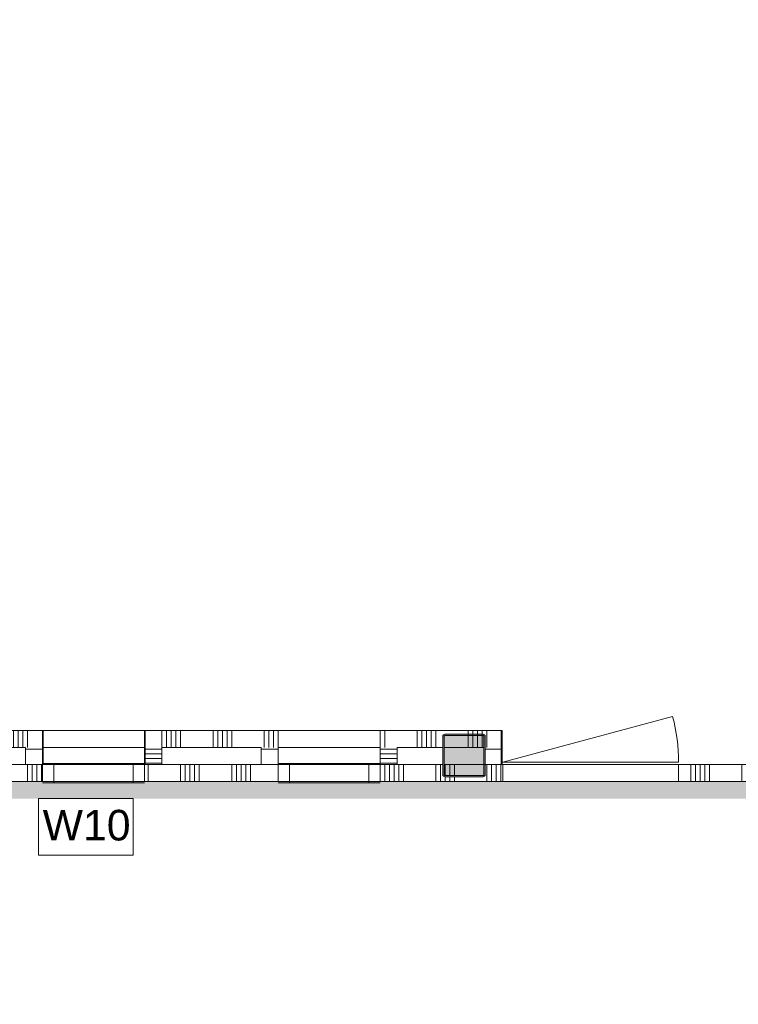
# Model space of a CAD drawing. Header units: millimetres. Extents: x -409 to 257590, y -7786 to 67330.
# Tile 14 of 210: x 20654 to 24878, y 24901 to 30687. Entities that reach past the tile are written whole.
import ezdxf

# ---------------------------------------------------------------- set-up
doc = ezdxf.new("R2010")
doc.units = ezdxf.units.MM
doc.header["$MEASUREMENT"] = 0
for name, color, linetype in [('Info Wandafwerking aanduiding', 7, 'Continuous'), ('Info Wandafwerking aanduiding Doorsnede-arcering', 7, 'Continuous'), ('New_22 NC Binnenwanden', 7, 'Continuous'), ('New_22 NC Binnenwanden Deuren', 7, 'Continuous'), ('New_22 NC Binnenwanden Doorsnede-arcering', 7, 'Continuous'), ('New_22 NC Binnenwanden Laagscheidingslijnen', 7, 'Continuous'), ('New_22 NC Binnenwanden Ramen', 7, 'Continuous'), ('New_Z Ruimtefuncties Zone omranding', 7, 'Continuous'), ('S-COLS-____-OTLN.RVT S', 7, 'Continuous'), ('S-COLS-____-OTLN.RVT S 2D arcering', 7, 'Continuous')]:
    doc.layers.add(name, color=color, linetype=linetype)
doc.styles.add('GENERATED_STYLE_1', font='txt')

# ---------------------------------------------------------------- blocks, each defined once
blk = doc.blocks.new('Slab_3_2', base_point=(20791.9, 26310))
at = {"layer": 'New_22 NC Binnenwanden', "color": 255, "linetype": 'Continuous', "lineweight": 0, "flags": 128}
blk.add_lwpolyline([(20791.9, 26310), (21391.9, 26310), (21391.9, 26410), (20791.9, 26410)], close=True, dxfattribs=at)
blk = doc.blocks.new('Slab_4_2', base_point=(20791.9, 26310))
at = {"layer": 'New_22 NC Binnenwanden', "color": 1, "linetype": 'Continuous', "lineweight": 0, "flags": 128}
blk.add_lwpolyline([(20791.9, 26310), (21391.9, 26310), (21391.9, 26509.9), (20791.9, 26509.9)], close=True, dxfattribs=at)
blk = doc.blocks.new('*X927')
at = {"layer": 'New_22 NC Binnenwanden Doorsnede-arcering', "color": 254, "linetype": 'Continuous', "lineweight": 0, "true_color": 0xe9ebeb}
for p, q in [((18027.4, 26310), (18027.4, 26210)), ((18054.9, 26310), (18054.9, 26210)), ((18082.3, 26310), (18082.3, 26210)), ((18109.7, 26310), (18109.7, 26210)), ((18300, 26310), (18300, 26210)), ((18327.4, 26310), (18327.4, 26210)), ((18354.9, 26310), (18354.9, 26210)), ((18382.3, 26310), (18382.3, 26210)), ((18409.7, 26310), (18409.7, 26210)), ((18600, 26310), (18600, 26210)), ((18627.4, 26310), (18627.4, 26210)), ((18654.9, 26310), (18654.9, 26210)), ((18682.3, 26310), (18682.3, 26210)), ((18709.7, 26310), (18709.7, 26210)), ((18900, 26310), (18900, 26210)), ((18927.4, 26310), (18927.4, 26210)), ((18954.9, 26310), (18954.9, 26210)), ((18982.3, 26310), (18982.3, 26210)), ((19009.7, 26310), (19009.7, 26210)), ((19200, 26310), (19200, 26210)), ((19227.4, 26310), (19227.4, 26210)), ((19254.9, 26310), (19254.9, 26210)), ((19282.3, 26310), (19282.3, 26210)), ((19309.7, 26310), (19309.7, 26210)), ((19500, 26310), (19500, 26210)), ((19527.4, 26310), (19527.4, 26210)), ((19554.9, 26310), (19554.9, 26210)), ((19582.3, 26310), (19582.3, 26210)), ((19609.7, 26310), (19609.7, 26210)), ((19800, 26310), (19800, 26210)), ((19827.4, 26310), (19827.4, 26210)), ((19854.9, 26310), (19854.9, 26210)), ((19882.3, 26310), (19882.3, 26210)), ((19909.7, 26310), (19909.7, 26210))]:
    blk.add_line(p, q, dxfattribs=at)
blk = doc.blocks.new('*X928')
at = {"layer": 'New_22 NC Binnenwanden Doorsnede-arcering', "color": 254, "linetype": 'Continuous', "lineweight": 0, "true_color": 0xe9ebeb}
for p, q in [((20700, 26310), (20700, 26210)), ((20727.4, 26310), (20727.4, 26210)), ((20754.9, 26310), (20754.9, 26210)), ((20782.3, 26310), (20782.3, 26210))]:
    blk.add_line(p, q, dxfattribs=at)
blk = doc.blocks.new('*X929')
at = {"layer": 'New_22 NC Binnenwanden Doorsnede-arcering', "color": 254, "linetype": 'Continuous', "lineweight": 0, "true_color": 0xe9ebeb}
for p, q in [((21409.7, 26310), (21409.7, 26210)), ((21600, 26310), (21600, 26210)), ((21627.4, 26310), (21627.4, 26210)), ((21654.9, 26310), (21654.9, 26210)), ((21682.3, 26310), (21682.3, 26210)), ((21709.7, 26310), (21709.7, 26210)), ((21900, 26310), (21900, 26210)), ((21927.4, 26310), (21927.4, 26210)), ((21954.9, 26310), (21954.9, 26210)), ((21982.3, 26310), (21982.3, 26210)), ((22009.7, 26310), (22009.7, 26210))]:
    blk.add_line(p, q, dxfattribs=at)
blk = doc.blocks.new('*X930')
at = {"layer": 'New_22 NC Binnenwanden Doorsnede-arcering', "color": 254, "linetype": 'Continuous', "lineweight": 0, "true_color": 0xe9ebeb}
for p, q in [((22800, 26310), (22800, 26210)), ((22827.4, 26310), (22827.4, 26210)), ((22854.9, 26310), (22854.9, 26210)), ((22882.3, 26310), (22882.3, 26210)), ((22909.7, 26310), (22909.7, 26210)), ((23100, 26310), (23100, 26210)), ((23127.4, 26310), (23127.4, 26210)), ((23400, 26310), (23400, 26210)), ((23427.4, 26310), (23427.4, 26210)), ((23454.9, 26310), (23454.9, 26210)), ((23482.3, 26310), (23482.3, 26210)), ((23154.9, 26235.6), (23154.9, 26210)), ((23182.3, 26235), (23182.3, 26210)), ((23209.7, 26235), (23209.7, 26210))]:
    blk.add_line(p, q, dxfattribs=at)
blk = doc.blocks.new('*X931')
at = {"layer": 'New_22 NC Binnenwanden Doorsnede-arcering', "color": 254, "linetype": 'Continuous', "lineweight": 0, "true_color": 0xe9ebeb}
for p, q in [((24600, 26310), (24600, 26210)), ((24627.4, 26310), (24627.4, 26210)), ((24654.9, 26310), (24654.9, 26210)), ((24682.3, 26310), (24682.3, 26210)), ((24709.7, 26310), (24709.7, 26210)), ((24900, 26310), (24900, 26210)), ((24927.4, 26310), (24927.4, 26210)), ((24954.9, 26310), (24954.9, 26210)), ((24982.3, 26310), (24982.3, 26210)), ((25009.7, 26310), (25009.7, 26210)), ((25200, 26310), (25200, 26210)), ((25227.4, 26310), (25227.4, 26210)), ((25254.9, 26310), (25254.9, 26210)), ((25282.3, 26310), (25282.3, 26210)), ((25309.7, 26310), (25309.7, 26210)), ((25500, 26310), (25500, 26210)), ((25527.4, 26310), (25527.4, 26210)), ((25554.9, 26310), (25554.9, 26210)), ((25582.3, 26310), (25582.3, 26210)), ((25609.7, 26300.3), (25609.7, 26210))]:
    blk.add_line(p, q, dxfattribs=at)
blk = doc.blocks.new('*X932')
at = {"layer": 'New_22 NC Binnenwanden Doorsnede-arcering', "color": 254, "linetype": 'Continuous', "lineweight": 0, "true_color": 0xe9ebeb}
for p, q in [((23154.9, 26310), (23154.9, 26243.6)), ((23182.3, 26310), (23182.3, 26243)), ((23209.7, 26310), (23209.7, 26243))]:
    blk.add_line(p, q, dxfattribs=at)
blk = doc.blocks.new('R1 22_12')
at = {"layer": 'New_22 NC Binnenwanden Ramen', "color": 1, "linetype": 'Continuous', "lineweight": 0}
for p, q in [((-300, 0), (-233, 0)), ((-233, 0), (-233, -114)), ((-233, 0), (233, 0)), ((233, -114), (233, 0)), ((233, 0), (300, 0)), ((-233, -114), (-300, -114)), ((233, -114), (-233, -114)), ((300, -114), (233, -114))]:
    blk.add_line(p, q, dxfattribs=at)
at = {"layer": 'New_22 NC Binnenwanden Ramen', "color": 9, "linetype": 'Continuous', "lineweight": 0}
for p, q in [((-300, -7), (300, -7)), ((-300, -107), (300, -107))]:
    blk.add_line(p, q, dxfattribs=at)
at = {"layer": 'New_22 NC Binnenwanden Ramen', "color": 7, "linetype": 'Continuous', "lineweight": 0}
for p, q in [((-300, -7), (-300, -107)), ((-300, -7), (-300, -107)), ((300, -7), (300, -107)), ((300, -7), (300, -107))]:
    blk.add_line(p, q, dxfattribs=at)
blk = doc.blocks.new('D1 22_7')
at = {"layer": 'New_22 NC Binnenwanden Deuren', "color": 1, "linetype": 'Continuous', "lineweight": 0}
for q in [(-481.8, 267.6), (-517, 0)]:
    blk.add_line((517, 0), q, dxfattribs=at)
at = {"layer": 'New_22 NC Binnenwanden Deuren', "color": 7, "linetype": 'Continuous', "lineweight": 0}
for p, q in [((-517, -114), (-517, -14)), ((-517, -114), (-517, -14)), ((517, -114), (517, -14)), ((517, -114), (517, -14))]:
    blk.add_line(p, q, dxfattribs=at)
at = {"layer": 'New_22 NC Binnenwanden Deuren', "color": 1, "linetype": 'Continuous', "lineweight": 0}
blk.add_arc((517, 0), 1034, 165, 180, dxfattribs=at)
blk = doc.blocks.new('*X937')
at = {"layer": 'New_22 NC Binnenwanden Doorsnede-arcering', "color": 254, "linetype": 'Continuous', "lineweight": 0, "true_color": 0xe9ebeb}
blk.add_line((25609.7, 26310), (25609.7, 26300.3), dxfattribs=at)
blk = doc.blocks.new('Wall_232_2', base_point=(18000.7, 26210))
at = {"layer": 'New_22 NC Binnenwanden', "color": 8, "linetype": 'Continuous', "lineweight": 0, "true_color": 0x778488}
for p, q in [((19918.9, 26210), (19918.9, 26310)), ((20518.9, 26210), (20518.9, 26310)), ((20788.4, 26210), (20788.4, 26310)), ((21388.4, 26210), (21388.4, 26310)), ((22173, 26210), (22173, 26310)), ((22773, 26210), (22773, 26310)), ((23493.4, 26210), (23493.4, 26310)), ((24527.4, 26210), (24527.4, 26310))]:
    blk.add_line(p, q, dxfattribs=at)
at = {"layer": 'New_22 NC Binnenwanden', "color": 8, "linetype": 'Continuous', "lineweight": 0, "true_color": 0x778488, "flags": 128}
for points in [[(19918.9, 26310), (18000.7, 26310)], [(18000.7, 26210), (18000.7, 26310)], [(20788.4, 26310), (20518.9, 26310)], [(22173, 26310), (21388.4, 26310)], [(23140.4, 26310), (22773, 26310)], [(23382.4, 26310), (23148.4, 26310)], [(23493.4, 26310), (23390.4, 26310)], [(25600, 26310), (24527.4, 26310)], [(25700, 26210), (25700, 26310)], [(18000.7, 26210), (19918.9, 26210)], [(20518.9, 26210), (20788.4, 26210)], [(21388.4, 26210), (22173, 26210)], [(22773, 26210), (23493.4, 26210)], [(24527.4, 26210), (25700, 26210)]]:
    blk.add_lwpolyline(points, dxfattribs=at)
at = {"layer": 'New_22 NC Binnenwanden Laagscheidingslijnen', "color": 8, "linetype": 'Continuous', "lineweight": 0, "true_color": 0x778488}
blk.add_line((25700, 26310), (25600, 26310), dxfattribs=at)
at = {"layer": 'New_22 NC Binnenwanden', "color": 8, "lineweight": 0, "true_color": 0x778488}
for name in ['*X927', '*X928', '*X929', '*X930', '*X932', '*X931', '*X937']:
    blk.add_blockref(name, (0, 0), dxfattribs=at)
at = {"layer": 'New_22 NC Binnenwanden Deuren', "color": 1, "linetype": 'Continuous', "lineweight": 0, "xscale": -1, "zscale": 1000, "rotation": 2.122264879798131e-05}
blk.add_blockref('D1 22_7', (24010.4, 26324), dxfattribs=at)
at = {"layer": 'New_22 NC Binnenwanden Ramen', "color": 1, "linetype": 'Continuous', "lineweight": 0, "zscale": 1000, "rotation": 180.0000212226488}
for p in [(20218.9, 26203), (21088.4, 26203), (22473, 26203)]:
    blk.add_blockref('R1 22_12', p, dxfattribs=at)
blk = doc.blocks.new('*X1295')
at = {"layer": 'New_22 NC Binnenwanden Doorsnede-arcering', "color": 254, "linetype": 'Continuous', "lineweight": 0, "true_color": 0xe9ebeb}
blk.add_line((23400, 26426.6), (23400, 26510), dxfattribs=at)
blk = doc.blocks.new('*X1296')
at = {"layer": 'New_22 NC Binnenwanden Doorsnede-arcering', "color": 254, "linetype": 'Continuous', "lineweight": 0, "true_color": 0xe9ebeb}
for p, q in [((18517.7, 26410), (18517.7, 26510)), ((18545.1, 26410), (18545.1, 26510)), ((18572.6, 26410), (18572.6, 26510)), ((18600, 26410), (18600, 26510)), ((18790.3, 26410), (18790.3, 26510)), ((18817.7, 26410), (18817.7, 26510)), ((18845.1, 26410), (18845.1, 26510)), ((18872.6, 26410), (18872.6, 26510)), ((18900, 26410), (18900, 26510)), ((19090.3, 26410), (19090.3, 26510)), ((19117.7, 26410), (19117.7, 26510)), ((19145.1, 26410), (19145.1, 26510)), ((19172.6, 26410), (19172.6, 26510)), ((19200, 26410), (19200, 26510)), ((19390.3, 26410), (19390.3, 26510)), ((19417.7, 26410), (19417.7, 26510)), ((19445.1, 26410), (19445.1, 26510)), ((19472.6, 26410), (19472.6, 26510)), ((19500, 26410), (19500, 26510)), ((19690.3, 26410), (19690.3, 26510)), ((19717.7, 26410), (19717.7, 26510)), ((19745.1, 26410), (19745.1, 26510)), ((19772.6, 26410), (19772.6, 26510)), ((19800, 26410), (19800, 26510))]:
    blk.add_line(p, q, dxfattribs=at)
blk = doc.blocks.new('*X1297')
at = {"layer": 'New_22 NC Binnenwanden Doorsnede-arcering', "color": 254, "linetype": 'Continuous', "lineweight": 0, "true_color": 0xe9ebeb}
for p, q in [((20590.3, 26410), (20590.3, 26510)), ((20617.7, 26410), (20617.7, 26510)), ((20645.1, 26410), (20645.1, 26510)), ((20672.6, 26410), (20672.6, 26510)), ((20700, 26410), (20700, 26510))]:
    blk.add_line(p, q, dxfattribs=at)
blk = doc.blocks.new('*X1298')
at = {"layer": 'New_22 NC Binnenwanden Doorsnede-arcering', "color": 254, "linetype": 'Continuous', "lineweight": 0, "true_color": 0xe9ebeb}
for p, q in [((21490.3, 26410), (21490.3, 26510)), ((21517.7, 26410), (21517.7, 26510)), ((21545.1, 26410), (21545.1, 26510)), ((21572.6, 26410), (21572.6, 26510)), ((21600, 26410), (21600, 26510)), ((21790.3, 26410), (21790.3, 26510)), ((21817.7, 26410), (21817.7, 26510)), ((21845.1, 26410), (21845.1, 26510)), ((21872.6, 26410), (21872.6, 26510)), ((21900, 26410), (21900, 26510)), ((22090.3, 26410), (22090.3, 26510)), ((22117.7, 26410), (22117.7, 26510)), ((22145.1, 26410), (22145.1, 26510)), ((22172.6, 26410), (22172.6, 26510))]:
    blk.add_line(p, q, dxfattribs=at)
blk = doc.blocks.new('*X1299')
at = {"layer": 'New_22 NC Binnenwanden Doorsnede-arcering', "color": 254, "linetype": 'Continuous', "lineweight": 0, "true_color": 0xe9ebeb}
for p, q in [((22800, 26410), (22800, 26510)), ((22990.3, 26410), (22990.3, 26510)), ((23017.7, 26410), (23017.7, 26510)), ((23045.1, 26410), (23045.1, 26510)), ((23072.6, 26410), (23072.6, 26510)), ((23100, 26410), (23100, 26510)), ((23290.3, 26485), (23290.3, 26510)), ((23317.7, 26485), (23317.7, 26510)), ((23345.1, 26485), (23345.1, 26510)), ((23372.6, 26485), (23372.6, 26510))]:
    blk.add_line(p, q, dxfattribs=at)
blk = doc.blocks.new('*X1300')
at = {"layer": 'New_22 NC Binnenwanden Doorsnede-arcering', "color": 254, "linetype": 'Continuous', "lineweight": 0, "true_color": 0xe9ebeb}
for p, q in [((23290.3, 26410), (23290.3, 26477)), ((23317.7, 26410), (23317.7, 26477)), ((23345.1, 26410), (23345.1, 26477)), ((23372.6, 26410), (23372.6, 26477))]:
    blk.add_line(p, q, dxfattribs=at)
blk = doc.blocks.new('*X1301')
at = {"layer": 'New_22 NC Binnenwanden Doorsnede-arcering', "color": 254, "linetype": 'Continuous', "lineweight": 0, "true_color": 0xe9ebeb}
for p, q in [((16990.3, 26482.8), (16990.3, 26510)), ((17017.7, 26479.2), (17017.7, 26510)), ((17045.1, 26410), (17045.1, 26510)), ((17072.6, 26410), (17072.6, 26510)), ((17100, 26410), (17100, 26510)), ((17290.3, 26410), (17290.3, 26510)), ((17317.7, 26410), (17317.7, 26510)), ((17345.1, 26410), (17345.1, 26510)), ((17372.6, 26410), (17372.6, 26510)), ((17400, 26410), (17400, 26510)), ((17590.3, 26410), (17590.3, 26510)), ((17617.7, 26410), (17617.7, 26510)), ((17645.1, 26410), (17645.1, 26510)), ((17672.6, 26410), (17672.6, 26510)), ((17700, 26410), (17700, 26510)), ((17890.3, 26410), (17890.3, 26510)), ((17917.7, 26410), (17917.7, 26510)), ((17945.1, 26410), (17945.1, 26510)), ((17972.6, 26410), (17972.6, 26510)), ((18000, 26410), (18000, 26510)), ((18190.3, 26410), (18190.3, 26510)), ((18217.7, 26410), (18217.7, 26510)), ((18245.1, 26410), (18245.1, 26510)), ((18272.6, 26410), (18272.6, 26510)), ((18300, 26410), (18300, 26510))]:
    blk.add_line(p, q, dxfattribs=at)
blk = doc.blocks.new('*X1302')
at = {"layer": 'New_22 NC Binnenwanden Doorsnede-arcering', "color": 254, "linetype": 'Continuous', "lineweight": 0, "true_color": 0xe9ebeb}
blk.add_line((16990.3, 26410), (16990.3, 26474.8), dxfattribs=at)
blk = doc.blocks.new('R rechthoekige opening 22_2')
at = {"layer": 'New_22 NC Binnenwanden Ramen', "color": 9, "linetype": 'Continuous', "lineweight": 0}
for p, q in [((-300, -7), (300, -7)), ((-300, -107), (300, -107))]:
    blk.add_line(p, q, dxfattribs=at)
at = {"layer": 'New_22 NC Binnenwanden Ramen', "color": 7, "linetype": 'Continuous', "lineweight": 0}
for p, q in [((-300, -107), (-300, -7)), ((300, -107), (300, -7))]:
    blk.add_line(p, q, dxfattribs=at)
blk = doc.blocks.new('*X1306')
at = {"layer": 'New_22 NC Binnenwanden Doorsnede-arcering', "color": 254, "linetype": 'Continuous', "lineweight": 0, "true_color": 0xe9ebeb}
blk.add_line((23400, 26410), (23400, 26426.6), dxfattribs=at)
blk = doc.blocks.new('Wall_301_2', base_point=(23483.4, 26510))
at = {"layer": 'New_22 NC Binnenwanden', "color": 8, "linetype": 'Continuous', "lineweight": 0, "true_color": 0x778488}
for p, q in [((19918.9, 26410), (19918.9, 26510)), ((20518.9, 26410), (20518.9, 26510)), ((20788.4, 26410), (20788.4, 26510)), ((21388.4, 26410), (21388.4, 26510)), ((22173, 26410), (22173, 26510)), ((22773, 26410), (22773, 26510))]:
    blk.add_line(p, q, dxfattribs=at)
at = {"layer": 'New_22 NC Binnenwanden', "color": 8, "linetype": 'Continuous', "lineweight": 0, "true_color": 0x778488, "flags": 128}
for points in [[(18400, 26510), (16906.5, 26510)], [(16906.5, 26510), (16906.5, 26482.8)], [(19918.9, 26510), (18500, 26510)], [(20788.4, 26510), (20518.9, 26510)], [(22173, 26510), (21388.4, 26510)], [(23483.4, 26510), (22773, 26510)], [(23483.4, 26510), (23483.4, 26410)], [(16906.5, 26474.8), (16906.5, 26410)], [(16906.5, 26410), (17017, 26410)], [(17025, 26410), (18400, 26410)], [(18500, 26410), (19918.9, 26410)], [(20518.9, 26410), (20688.4, 26410)], [(21488.4, 26410), (22073, 26410)], [(22873, 26410), (23140.4, 26410)], [(23148.4, 26410), (23382.4, 26410)]]:
    blk.add_lwpolyline(points, dxfattribs=at)
at = {"layer": 'New_22 NC Binnenwanden Laagscheidingslijnen', "color": 8, "linetype": 'Continuous', "lineweight": 0, "true_color": 0x778488}
for p, q in [((18400, 26510), (18400, 26410)), ((18500, 26410), (18500, 26510))]:
    blk.add_line(p, q, dxfattribs=at)
at = {"layer": 'New_22 NC Binnenwanden', "color": 8, "lineweight": 0, "true_color": 0x778488}
for name in ['*X1301', '*X1296', '*X1297', '*X1298', '*X1299', '*X1295', '*X1302', '*X1300', '*X1306']:
    blk.add_blockref(name, (0, 0), dxfattribs=at)
at = {"layer": 'New_22 NC Binnenwanden Ramen', "color": 1, "linetype": 'Continuous', "lineweight": 0, "zscale": 1000}
for p in [(20218.9, 26517), (21088.4, 26517), (22473, 26517)]:
    blk.add_blockref('R rechthoekige opening 22_2', p, dxfattribs=at)
blk = doc.blocks.new('*X1308')
at = {"layer": 'New_22 NC Binnenwanden Doorsnede-arcering', "color": 254, "linetype": 'Continuous', "lineweight": 0, "true_color": 0xe9ebeb}
blk.add_line((23390.4, 26400), (23483.4, 26400), dxfattribs=at)
blk = doc.blocks.new('Wall_302_2', base_point=(23483.4, 26510))
at = {"layer": 'New_22 NC Binnenwanden', "color": 8, "linetype": 'Continuous', "lineweight": 0, "true_color": 0x778488, "flags": 128}
for points in [[(23483.4, 26310), (23483.4, 26410)], [(23483.4, 26310), (23383.4, 26310)]]:
    blk.add_lwpolyline(points, dxfattribs=at)
at = {"layer": 'New_22 NC Binnenwanden', "color": 8, "lineweight": 0, "true_color": 0x778488}
blk.add_blockref('*X1308', (0, 0), dxfattribs=at)
blk = doc.blocks.new('*X1428')
at = {"layer": 'New_22 NC Binnenwanden Doorsnede-arcering', "color": 254, "linetype": 'Continuous', "lineweight": 0, "true_color": 0xe9ebeb}
for p, q in [((22073, 26400), (22111.6, 26400)), ((22111.6, 26400), (22173, 26400))]:
    blk.add_line(p, q, dxfattribs=at)
blk = doc.blocks.new('Wall_338_2', base_point=(22173, 26310))
at = {"layer": 'New_22 NC Binnenwanden', "color": 8, "linetype": 'Continuous', "lineweight": 0, "true_color": 0x778488, "flags": 128}
for points in [[(22073, 26410), (22073, 26310)], [(22173, 26310), (22173, 26410)], [(22173, 26310), (22073, 26310)]]:
    blk.add_lwpolyline(points, dxfattribs=at)
at = {"layer": 'New_22 NC Binnenwanden', "color": 8, "lineweight": 0, "true_color": 0x778488}
blk.add_blockref('*X1428', (0, 0), dxfattribs=at)
blk = doc.blocks.new('*X1430')
at = {"layer": 'New_22 NC Binnenwanden Doorsnede-arcering', "color": 254, "linetype": 'Continuous', "lineweight": 0, "true_color": 0xe9ebeb}
for p, q in [((22824.8, 26400), (22773, 26400)), ((22873, 26400), (22824.8, 26400)), ((22824.8, 26372.6), (22773, 26372.6)), ((22824.8, 26345.1), (22773, 26345.1)), ((22873, 26372.6), (22824.8, 26372.6)), ((22873, 26345.1), (22824.8, 26345.1)), ((22824.8, 26317.7), (22773, 26317.7)), ((22873, 26317.7), (22824.8, 26317.7))]:
    blk.add_line(p, q, dxfattribs=at)
blk = doc.blocks.new('Wall_339_2', base_point=(22773, 26510))
at = {"layer": 'New_22 NC Binnenwanden', "color": 8, "linetype": 'Continuous', "lineweight": 0, "true_color": 0x778488, "flags": 128}
for points in [[(22773, 26410), (22773, 26310)], [(22873, 26310), (22873, 26410)], [(22773, 26310), (22873, 26310)]]:
    blk.add_lwpolyline(points, dxfattribs=at)
at = {"layer": 'New_22 NC Binnenwanden', "color": 8, "lineweight": 0, "true_color": 0x778488}
blk.add_blockref('*X1430', (0, 0), dxfattribs=at)
blk = doc.blocks.new('Wall_382_2', base_point=(25600, 26210))
at = {"layer": 'Info Wandafwerking aanduiding Doorsnede-arcering', "linetype": 'Continuous', "lineweight": 0}
blk.add_hatch(color=1, dxfattribs=at).paths.add_polyline_path([(16300, 26210), (16300, 26110), (25600, 26110), (25600, 26210)])
blk = doc.blocks.new('Column 353[36]_2', base_point=(0.5, 3))
at = {"layer": 'S-COLS-____-OTLN.RVT S 2D arcering', "linetype": 'Continuous', "lineweight": 0, "true_color": 0x778488}
h = blk.add_hatch(color=8, dxfattribs=at)
h.paths.add_polyline_path([(23140.9, 26251), (23141.9, 26246), (23144.8, 26241.8), (23149, 26238.9), (23153.9, 26238), (23377.9, 26238), (23382.9, 26238.9), (23387.1, 26241.8), (23390, 26246), (23390.9, 26251), (23390.9, 26475), (23390, 26479.9), (23387.1, 26484.1), (23382.9, 26487), (23377.9, 26488), (23153.9, 26488), (23149, 26487), (23144.8, 26484.1), (23141.9, 26479.9), (23140.9, 26475)])
h.paths.add_polyline_path([(23377.9, 26246), (23153.9, 26246), (23152, 26246.3), (23150.4, 26247.4), (23149.3, 26249), (23148.9, 26251), (23148.9, 26475), (23149.3, 26476.9), (23150.4, 26478.5), (23152, 26479.6), (23153.9, 26480), (23377.9, 26480), (23379.9, 26479.6), (23381.5, 26478.5), (23382.6, 26476.9), (23382.9, 26475), (23382.9, 26251), (23382.6, 26249), (23381.5, 26247.4), (23379.9, 26246.3)], flags=0)
blk.add_hatch(color=8, dxfattribs=at).paths.add_polyline_path([(23377.9, 26480), (23153.9, 26480), (23152, 26479.6), (23150.4, 26478.5), (23149.3, 26476.9), (23148.9, 26475), (23148.9, 26251), (23149.3, 26249), (23150.4, 26247.4), (23152, 26246.3), (23153.9, 26246), (23377.9, 26246), (23379.9, 26246.3), (23381.5, 26247.4), (23382.6, 26249), (23382.9, 26251), (23382.9, 26475), (23382.6, 26476.9), (23381.5, 26478.5), (23379.9, 26479.6)])
at = {"layer": 'S-COLS-____-OTLN.RVT S', "color": 1, "linetype": 'Continuous', "lineweight": 0}
for p, q in [((23141.9, 26479.9), (23140.9, 26475)), ((23140.9, 26475), (23140.9, 26251)), ((23144.8, 26484.1), (23141.9, 26479.9)), ((23149, 26487), (23144.8, 26484.1)), ((23148.9, 26475), (23149.3, 26476.9)), ((23148.9, 26251), (23148.9, 26475)), ((23153.9, 26488), (23149, 26487)), ((23149.3, 26476.9), (23150.4, 26478.5)), ((23150.4, 26478.5), (23152, 26479.6)), ((23152, 26479.6), (23153.9, 26480)), ((23377.9, 26488), (23153.9, 26488)), ((23153.9, 26480), (23377.9, 26480)), ((23382.9, 26487), (23377.9, 26488)), ((23377.9, 26480), (23379.9, 26479.6)), ((23379.9, 26479.6), (23381.5, 26478.5)), ((23381.5, 26478.5), (23382.6, 26476.9)), ((23382.6, 26476.9), (23382.9, 26475)), ((23387.1, 26484.1), (23382.9, 26487)), ((23382.9, 26475), (23382.9, 26251)), ((23390, 26479.9), (23387.1, 26484.1)), ((23390.9, 26475), (23390, 26479.9)), ((23390.9, 26251), (23390.9, 26475)), ((23140.9, 26251), (23141.9, 26246)), ((23141.9, 26246), (23144.8, 26241.8)), ((23144.8, 26241.8), (23149, 26238.9)), ((23149.3, 26249), (23148.9, 26251)), ((23149, 26238.9), (23153.9, 26238)), ((23150.4, 26247.4), (23149.3, 26249)), ((23152, 26246.3), (23150.4, 26247.4)), ((23153.9, 26246), (23152, 26246.3)), ((23377.9, 26246), (23153.9, 26246)), ((23153.9, 26238), (23377.9, 26238)), ((23379.9, 26246.3), (23377.9, 26246)), ((23377.9, 26238), (23382.9, 26238.9)), ((23381.5, 26247.4), (23379.9, 26246.3)), ((23382.6, 26249), (23381.5, 26247.4)), ((23382.9, 26251), (23382.6, 26249)), ((23382.9, 26238.9), (23387.1, 26241.8)), ((23387.1, 26241.8), (23390, 26246)), ((23390, 26246), (23390.9, 26251))]:
    blk.add_line(p, q, dxfattribs=at)
blk = doc.blocks.new('Slab_32_2', base_point=(20791.9, 26310))
at = {"layer": 'New_22 NC Binnenwanden', "color": 1, "linetype": 'Continuous', "lineweight": 0, "flags": 128}
blk.add_lwpolyline([(20791.9, 26310), (21391.9, 26310), (21391.9, 26509.9), (20791.9, 26509.9)], close=True, dxfattribs=at)
blk = doc.blocks.new('Slab_37_2', base_point=(20788.4, 26310))
at = {"layer": 'New_22 NC Binnenwanden', "color": 255, "linetype": 'Continuous', "lineweight": 0, "flags": 128}
blk.add_lwpolyline([(20788.4, 26310), (21388.4, 26310), (21388.4, 26410), (20788.4, 26410)], close=True, dxfattribs=at)
blk = doc.blocks.new('*X2408')
at = {"layer": 'New_22 NC Binnenwanden Doorsnede-arcering', "color": 254, "linetype": 'Continuous', "lineweight": 0, "true_color": 0xe9ebeb}
blk.add_line((20688.4, 26400), (20788.4, 26400), dxfattribs=at)
blk = doc.blocks.new('Wall_519_2', base_point=(20788.4, 26310))
at = {"layer": 'New_22 NC Binnenwanden', "color": 8, "linetype": 'Continuous', "lineweight": 0, "true_color": 0x778488, "flags": 128}
for points in [[(20688.4, 26410), (20688.4, 26310)], [(20788.4, 26310), (20788.4, 26410)], [(20788.4, 26310), (20688.4, 26310)]]:
    blk.add_lwpolyline(points, dxfattribs=at)
at = {"layer": 'New_22 NC Binnenwanden', "color": 8, "lineweight": 0, "true_color": 0x778488}
blk.add_blockref('*X2408', (0, 0), dxfattribs=at)
blk = doc.blocks.new('*X2410')
at = {"layer": 'New_22 NC Binnenwanden Doorsnede-arcering', "color": 254, "linetype": 'Continuous', "lineweight": 0, "true_color": 0xe9ebeb}
for p, q in [((21398.3, 26400), (21388.4, 26400)), ((21488.4, 26400), (21398.3, 26400)), ((21398.3, 26372.6), (21388.4, 26372.6)), ((21398.3, 26345.1), (21388.4, 26345.1)), ((21488.4, 26372.6), (21398.3, 26372.6)), ((21488.4, 26345.1), (21398.3, 26345.1)), ((21398.3, 26317.7), (21388.4, 26317.7)), ((21488.4, 26317.7), (21398.3, 26317.7))]:
    blk.add_line(p, q, dxfattribs=at)
blk = doc.blocks.new('Wall_520_2', base_point=(21388.4, 26510))
at = {"layer": 'New_22 NC Binnenwanden', "color": 8, "linetype": 'Continuous', "lineweight": 0, "true_color": 0x778488, "flags": 128}
for points in [[(21388.4, 26410), (21388.4, 26310)], [(21488.4, 26310), (21488.4, 26410)], [(21388.4, 26310), (21488.4, 26310)]]:
    blk.add_lwpolyline(points, dxfattribs=at)
at = {"layer": 'New_22 NC Binnenwanden', "color": 8, "lineweight": 0, "true_color": 0x778488}
blk.add_blockref('*X2410', (0, 0), dxfattribs=at)

msp = doc.modelspace()

# ---------------------------------------------------------------- linework, layer by layer
at = {"layer": 'Info Wandafwerking aanduiding', "color": 9, "linetype": 'Continuous', "lineweight": 0, "flags": 128}
msp.add_lwpolyline([(20763.6, 26110), (21320.5, 26110), (21320.5, 25777.1), (20763.6, 25777.1)], close=True, dxfattribs=at)
at = {"layer": 'New_Z Ruimtefuncties Zone omranding', "color": 41, "linetype": 'Continuous', "lineweight": 0, "true_color": 0xffeeaa, "flags": 128}
msp.add_lwpolyline([(8950, 41360.4), (8950, 28860), (9204.8, 28860), (9204.8, 24900), (8850.7, 24900), (8850.7, 23280), (15750, 23280), (15750, 24314.9), (25600, 24314.9), (25600, 26210), (16300, 26210), (16300, 34808.7)], dxfattribs=at)
at = {"layer": 'New_Z Ruimtefuncties Zone omranding', "color": 13, "linetype": 'Continuous', "lineweight": 0, "true_color": 0xf14e6a, "flags": 128}
msp.add_lwpolyline([(16400, 29450), (18500, 29450), (18500, 26510), (23490.4, 26510), (23490.4, 26310), (25325.7, 26310), (25600, 26310), (25600, 30000), (25600.4, 31135.6), (25601.6, 34421.8), (25600, 34421.8), (25600, 34710), (20090.7, 34710), (20090.7, 34710.8), (19150, 34710.8), (19150, 30929.2), (16400, 30929.2)], close=True, dxfattribs=at)

# ---------------------------------------------------------------- block references
at = {"layer": 'Info Wandafwerking aanduiding', "color": 1, "lineweight": 0}
msp.add_blockref('Wall_382_2', (25600, 26210), dxfattribs=at)
at = {"layer": 'New_22 NC Binnenwanden', "color": 8, "lineweight": 0, "true_color": 0x778488}
for name, p in [('Wall_232_2', (18000.7, 26210)), ('Wall_301_2', (23483.4, 26510)), ('Wall_519_2', (20788.4, 26310)), ('Wall_520_2', (21388.4, 26510)), ('Wall_338_2', (22173, 26310)), ('Wall_339_2', (22773, 26510)), ('Wall_302_2', (23483.4, 26510))]:
    msp.add_blockref(name, p, dxfattribs=at)
at = {"layer": 'New_22 NC Binnenwanden', "color": 1, "linetype": 'Continuous', "lineweight": 0}
for name in ['Slab_4_2', 'Slab_32_2']:
    msp.add_blockref(name, (20791.9, 26310), dxfattribs=at)
at = {"layer": 'New_22 NC Binnenwanden', "color": 255, "linetype": 'Continuous', "lineweight": 0}
for name, p in [('Slab_37_2', (20788.4, 26310)), ('Slab_3_2', (20791.9, 26310))]:
    msp.add_blockref(name, p, dxfattribs=at)
at = {"layer": 'S-COLS-____-OTLN.RVT S', "color": 1, "linetype": 'Continuous', "lineweight": 0}
msp.add_blockref('Column 353[36]_2', (0.5, 3), dxfattribs=at)

# ---------------------------------------------------------------- texts
at = {"layer": 'Info Wandafwerking aanduiding', "color": 2, "linetype": 'Continuous', "lineweight": 0, "insert": (20788.6, 26043.9), "char_height": 180, "attachment_point": 1, "style": 'GENERATED_STYLE_1'}
msp.add_mtext('\\A1;{\\pql;\\fArial|b0|i0|c0|p38;W10}', dxfattribs=at)

doc.saveas('drawing.dxf')
